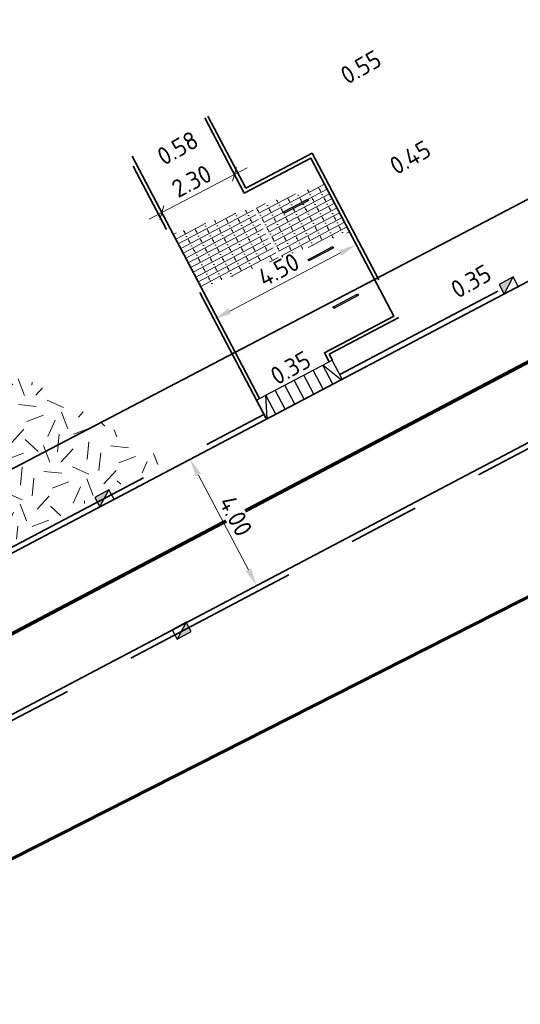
# Model space of a CAD drawing. Header units: metres. Extents: x 109063 to 109671, y 521086 to 521391.
# Tile 18 of 85: x 109189 to 109203, y 521218 to 521245. Entities that reach past the tile are written whole.
import ezdxf
from ezdxf.lldxf.tags import DXFTag

# ---------------------------------------------------------------- set-up
doc = ezdxf.new("R2010")
doc.units = ezdxf.units.M
doc.header["$PDMODE"] = 2
for name, pattern in [('VH-OPSLUITBAND-SO', [10, 4, -2, 2, -2]), ('VH-TROTTOIRBAND-SO', [15, 5, -2, 2, -2, 2, -2]), ('VW-30270_STREEP', [3, 0.3, -2.7])]:
    doc.linetypes.add(name, pattern=pattern)
for name, color, linetype, lineweight in [('N-WE-GR-GRAS-A-200', 62, 'Continuous', 18), ('N-WE-IE-MEUBILAIR_WEGMEUBILAIR_FIETSENREK-S', 7, 'Continuous', 25), ('N-WE-KG-WERKGRENS_FASE 3A-G', 10, 'XX-WERKGRENS_CIRCEL', 70), ('N-WE-OV-KABEL_GROEP3-G', 130, 'OV-KABEL-SO', 35), ('N-WE-RI-HWA_KOLK_TROTTOIRKOLK-S-200', 150, 'Continuous', 25), ('N-WE-VH-KANTOPSLUITING_ELEMENT_INRIT-S', 7, 'Continuous', 25), ('N-WE-VH-KANTOPSLUITING_OPSLUITBAND_100X200-G', 150, 'VH-OPSLUITBAND-SO', 35), ('N-WE-VH-KANTOPSLUITING_TROTTOIRBAND_130X150-G', 210, 'VH-TROTTOIRBAND-SO', 35), ('N-WE-VH-KANTVERHARDING_WEG-G', 4, 'Continuous', 35), ('N-WE-VW-MARKERING_LANGS_STREEP_30270-G', 7, 'VW-30270_STREEP', 13), ('X-XX-AL-M', 7, 'Continuous', 18), ('X-XX-AL-T25', 7, 'Continuous', 25)]:
    doc.layers.add(name, color=color, linetype=linetype, lineweight=lineweight)
doc.layers.add('N-WE-VH-VERHARDING_STRAATBAKSTEEN_VOETPAD-A', color=7, linetype='Continuous', lineweight=18, true_color=0xe60000)
doc.layers.get('0').freeze()
doc.styles.add('NLCS-ISO-M200-T25', font='NLCS-ISO.ttf', dxfattribs={"height": 0.5})
doc.styles.get("Standard").update_dxf_attribs({"font": 'isocpeur.ttf'})
tags = doc.linetypes.add('OV-KABEL-SO', pattern='A,4,-1,[103,NLCS.SHX,S=0.75,R=0,X=0,Y=0],-1,4,-1.5,["0V",Standard,S=1,R=0,X=0,Y=-0.5],-3', length=14.5).pattern_tags.tags
tags[18] = DXFTag(74, 10)
doc.linetypes.add('XX-WERKGRENS_CIRCEL', pattern='A,10,-2.5,[69,NLCS.SHX,S=1,R=0,X=0,Y=0],-2.5', length=15)
doc.dimstyles.new('NLCS-M200-T25-PIJL_L2_H2', dxfattribs={"dimscale": 0.2, "dimtxt": 2.5, "dimasz": 2.5, "dimexe": 2, "dimexo": 2, "dimgap": 0.7, "dimtad": 1, "dimzin": 0, "dimdsep": 46, "dimtxsty": 'NLCS-ISO-M200-T25', "dimcen": 0, "dimdle": 2, "dimclrd": 256, "dimclre": 256, "dimclrt": 256, "dimazin": 0, "dimtfac": 1, "dimtdec": 3, "dimtofl": 0, "dimtmove": 0, "dimatfit": 3, "dimfxl": 2, "dimfxlon": 1, "dimtfillclr": 256, "dimtolj": 1, "dimtzin": 0, "dimlwd": -1, "dimlwe": -1, "dimarcsym": 0})
doc.dimstyles.new('NLCS-M200-T25-SCHRAP_L2_H2', dxfattribs={"dimscale": 0.2, "dimtxt": 2.5, "dimasz": 1.4, "dimexe": 2, "dimexo": 2, "dimgap": 0.7, "dimtad": 1, "dimzin": 0, "dimdsep": 46, "dimtxsty": 'NLCS-ISO-M200-T25', "dimblk": 'OBLIQUE', "dimcen": 0, "dimdle": 2, "dimclrd": 256, "dimclre": 256, "dimclrt": 256, "dimazin": 0, "dimtfac": 1, "dimtdec": 3, "dimtofl": 0, "dimtmove": 0, "dimatfit": 3, "dimldrblk": 'OBLIQUE', "dimfxl": 2, "dimfxlon": 1, "dimtfillclr": 256, "dimtolj": 1, "dimtzin": 0, "dimlwd": -1, "dimlwe": -1, "dimarcsym": 0})

# ---------------------------------------------------------------- blocks, each defined once
blk = doc.blocks.new('*D195')
at = {"layer": 'Defpoints', "color": 0, "transparency": 16777216}
for p in [(109197.528, 521239.852), (109197.929, 521239.088), (109193.543, 521237.757)]:
    blk.add_point(p, dxfattribs=at)
at = {"layer": 'X-XX-AL-M', "transparency": 16777216}
for p, q in [((109197.743, 521239.442), (109198.115, 521238.734)), ((109194.387, 521237.226), (109197.487, 521238.856)), ((109193.759, 521237.348), (109194.131, 521236.64))]:
    blk.add_line(p, q, dxfattribs=at)
for points in [[(109197.448, 521238.929), (109197.525, 521238.782), (109197.929, 521239.088)], [(109194.349, 521237.3), (109194.426, 521237.153), (109193.945, 521236.994)]]:
    blk.add_solid(points, dxfattribs=at)
at = {"layer": 'X-XX-AL-M', "transparency": 16777216, "insert": (109195.755, 521238.386), "char_height": 0.5, "attachment_point": 5, "rotation": 27.7299, "style": 'NLCS-ISO-M200-T25', "bg_fill": 3, "box_fill_scale": 1.1, "bg_fill_color": 256, "bg_fill_true_color": 13158600, "bg_fill_transparency": 0}
blk.add_mtext('\\A1;4.50', dxfattribs=at)
blk = doc.blocks.new('*D196')
at = {"layer": 'Defpoints', "color": 0, "transparency": 16777216}
for p in [(109193.149, 521233.01), (109195.014, 521229.471), (109195.143, 521229.539)]:
    blk.add_point(p, dxfattribs=at)
at = {"layer": 'X-XX-AL-M', "transparency": 16777216}
for p, q in [((109193.278, 521233.078), (109193.632, 521233.264)), ((109193.511, 521232.636), (109194.909, 521229.981)), ((109195.143, 521229.539), (109195.496, 521229.726))]:
    blk.add_line(p, q, dxfattribs=at)
for points in [[(109193.585, 521232.674), (109193.437, 521232.597), (109193.278, 521233.078)], [(109194.983, 521230.02), (109194.836, 521229.943), (109195.143, 521229.539)]]:
    blk.add_solid(points, dxfattribs=at)
at = {"layer": 'X-XX-AL-M', "transparency": 16777216, "insert": (109194.555, 521231.49), "char_height": 0.5, "attachment_point": 5, "rotation": 297.7841, "style": 'NLCS-ISO-M200-T25', "bg_fill": 3, "box_fill_scale": 1.1, "bg_fill_color": 256, "bg_fill_true_color": 13158600, "bg_fill_transparency": 0}
blk.add_mtext('\\A1;4.00', dxfattribs=at)
blk = doc.blocks.new('SIE-WEG_FIETSNIET')
for p, q in [((-0.375, 0.02), (-0.375, -0.02)), ((0.375, 0.02), (-0.375, 0.02)), ((0.375, 0.02), (0.375, -0.02)), ((0.375, -0.02), (-0.375, -0.02))]:
    blk.add_line(p, q)
for centre in [(-0.375, 0), (0.375, 0)]:
    blk.add_circle(centre, 0.02)
blk = doc.blocks.new('SVH-INRITELEMENT_130 150_600X200X300_LINKS')
for p, q in [((0, 0.6), (0.3, 0.6)), ((0, 0), (0, 0.6)), ((0.031, 0), (0.3, 0.6)), ((0.3, 0), (0.3, 0.6)), ((0, 0), (0.3, 0))]:
    blk.add_line(p, q)
blk = doc.blocks.new('SVH-INRITELEMENT_130 150_600X200X300_MIDDEN')
for p, q in [((0, 0.6), (0.3, 0.6)), ((0, 0), (0, 0.6)), ((0.3, 0), (0.3, 0.6)), ((0, 0), (0.3, 0))]:
    blk.add_line(p, q)
blk = doc.blocks.new('SVH-INRITELEMENT_130 150_600X200X300_RECHTS')
for p, q in [((0, 0.6), (0.3, 0.6)), ((0, 0), (0, 0.6)), ((0.269, 0), (0, 0.6)), ((0.3, 0), (0.3, 0.6)), ((0, 0), (0.3, 0))]:
    blk.add_line(p, q)
blk = doc.blocks.new('_Oblique')
at = {"color": 0, "linetype": 'ByBlock', "lineweight": -2}
blk.add_line((-0.5, -0.5), (0.5, 0.5), dxfattribs=at)
blk = doc.blocks.new('*D361')
at = {"layer": 'Defpoints', "color": 0, "transparency": 16777216}
for p in [(109194.52, 521241.056), (109194.582, 521240.938), (109192.548, 521239.866)]:
    blk.add_point(p, dxfattribs=at)
at = {"layer": 'X-XX-AL-M', "transparency": 16777216}
for p, q in [((109194.52, 521241.056), (109194.334, 521241.41)), ((109192.132, 521239.797), (109194.874, 521241.242)), ((109192.486, 521239.984), (109192.299, 521240.338))]:
    blk.add_line(p, q, dxfattribs=at)
at = {"layer": 'X-XX-AL-M', "transparency": 16777216, "xscale": 0.28, "yscale": 0.28, "zscale": 0.28}
for p, rotation in [((109194.52, 521241.056), 27.78406979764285), ((109192.486, 521239.984), 207.7840697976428)]:
    blk.add_blockref('_Oblique', p, dxfattribs=dict(at, rotation=rotation))
at = {"layer": 'X-XX-AL-M', "transparency": 16777216, "insert": (109193.321, 521240.865), "char_height": 0.5, "attachment_point": 5, "rotation": 27.7841, "style": 'NLCS-ISO-M200-T25'}
blk.add_mtext('\\A1;2.30', dxfattribs=at)
blk = doc.blocks.new('SRI-KOLK_TROTTOIR-SO')
blk.add_hatch(color=256).paths.add_polyline_path([(1.125, 1.5), (-1.125, 1.5), (-1.125, 0)])
blk.add_line((-1.125, 0), (1.125, 1.5))
at = {"flags": 128}
blk.add_lwpolyline([(-1.125, 0), (1.125, 0), (1.125, 1.5), (-1.125, 1.5)], close=True, dxfattribs=at)

msp = doc.modelspace()

# ---------------------------------------------------------------- hatches: boundary and pattern name
at = {"layer": 'N-WE-GR-GRAS-A-200', "transparency": 33554687}
h = msp.add_hatch(dxfattribs=at)
h.set_pattern_fill('AGR-GRAS_02', color=256, scale=0.2, angle=20.835, pattern_type=2)
h.set_pattern_definition([(20.83497584, (0, 0), (1.15786235, 2.580572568), [0.5, -1.5]), (20.83497584, (0.6013, 1.5128), (1.15786235, 2.580572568), [0.5, -1.5]), (110.83497584, (-0.062, 0.7254), (-2.580572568, 1.15786235), [0.5, -1.5]), (110.83497584, (0.4367, 1.6641), (-2.580572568, 1.15786235), [0.5, -1.5]), (65.83497584, (-0.1241, 1.4507), (-0.711355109, 1.869217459), [0.5, -2.328427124]), (155.83497584, (1.028, 0.3912), (-1.869217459, -0.711355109), [0.5, -2.328427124]), (47.40002704, (0.2539, 0.7386), (1.8692174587, 0.7113551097), [0.5, -3.972135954]), (47.40002704, (0.7394, 1.9933), (1.8692174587, 0.7113551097), [0.5, -3.972135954]), (84.26992466, (1.30845, 0.49795), (-0.7113551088, 1.869217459), [0.5, -3.972135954]), (84.26992466, (0.1472, 1.019), (-0.7113551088, 1.869217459), [0.5, -3.972135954]), (84.26992466, (0.9793, 0.8007), (-0.7113551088, 1.869217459), [0.5, -3.972135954]), (137.40002704, (-0.39125, 1.0281), (-0.7113551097, 1.8692174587), [0.5, -3.972135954]), (174.26992466, (0.2671, 0.42265), (-1.869217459, -0.7113551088), [0.5, -3.972135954])])
edge = h.paths.add_edge_path()
edge.add_line((109187.533, 521230.375), (109192.606, 521233.048))
edge.add_line((109192.606, 521233.048), (109187.912, 521235.795))
edge.add_arc((109183.982, 521238.725), 4.902, 279.6497, 323.291, ccw=False)
edge.add_line((109184.804, 521233.892), (109187.533, 521230.375))

# ---------------------------------------------------------------- linework, layer by layer
at = {"layer": 'N-WE-VH-KANTOPSLUITING_OPSLUITBAND_100X200-G'}
msp.add_lwpolyline([(109195.412, 521234.202), (109191.567, 521241.517)], dxfattribs=at)
at = {"layer": 'N-WE-VH-KANTVERHARDING_WEG-G'}
msp.add_lwpolyline([(109137.971, 521240.279), (109134.989, 521237.393, 0.026606), (109127.754, 521244.29), (109133.312, 521250.949, -0.101245), (109134.879, 521252.199), (109147.128, 521258.448, -0.330211), (109154.176, 521257.265, -0.073785), (109174.896, 521228.206), (109176.603, 521224.864, 0.417968), (109177.281, 521224.649), (109216.067, 521245.085), (109216.684, 521245.41, 0.424998), (109217.887, 521249.559), (109217.365, 521250.468), (109220.465, 521252.225), (109221.135, 521251.043, 0.405322), (109225.143, 521249.867), (109232.551, 521253.77)], format="xyb", dxfattribs=at)
for points in [[(109195.221, 521234.78), (109191.655, 521241.564)], [(109194.796, 521240.533), (109194.749, 521240.621)]]:
    msp.add_lwpolyline(points, dxfattribs=at)
at = {"layer": 'N-WE-VW-MARKERING_LANGS_STREEP_30270-G', "ltscale": 5, "const_width": 0.1}
msp.add_lwpolyline([(109180.316, 521223.988), (109233.551, 521252.037)], dxfattribs=at)

# ---------------------------------------------------------------- block references
at = {"layer": 'N-WE-RI-HWA_KOLK_TROTTOIRKOLK-S-200', "xscale": 0.2, "yscale": 0.2, "zscale": 0.2}
for p, rotation in [((109202.263, 521237.812), 28.50419018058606), ((109190.952, 521231.852), 28.50419018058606), ((109192.971, 521228.41), 207.99526591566)]:
    msp.add_blockref('SRI-KOLK_TROTTOIR-SO', p, dxfattribs=dict(at, rotation=rotation))
at = {"layer": 'N-WE-VH-KANTOPSLUITING_ELEMENT_INRIT-S'}
for name, p, rotation in [('SVH-INRITELEMENT_130 150_600X200X300_RECHTS', (109197.27, 521235.181), 27.78406990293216), ('SVH-INRITELEMENT_130 150_600X200X300_MIDDEN', (109196.739, 521234.902), 27.78406991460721), ('SVH-INRITELEMENT_130 150_600X200X300_MIDDEN', (109197.005, 521235.041), 27.78406991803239), ('SVH-INRITELEMENT_130 150_600X200X300_MIDDEN', (109196.208, 521234.622), 27.78406989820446), ('SVH-INRITELEMENT_130 150_600X200X300_MIDDEN', (109196.474, 521234.762), 27.78406989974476), ('SVH-INRITELEMENT_130 150_600X200X300_MIDDEN', (109195.677, 521234.342), 27.78406990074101), ('SVH-INRITELEMENT_130 150_600X200X300_MIDDEN', (109195.943, 521234.482), 27.78406990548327), ('SVH-INRITELEMENT_130 150_600X200X300_LINKS', (109195.412, 521234.202), 27.78406989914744)]:
    msp.add_blockref(name, p, dxfattribs=dict(at, rotation=rotation))

# ---------------------------------------------------------------- texts
at = {"layer": 'X-XX-AL-T25', "char_height": 0.5, "attachment_point": 1, "style": 'NLCS-ISO-M200-T25'}
for s, insert, rotation in [('0.55', (109197.427, 521243.99, -0.184), 29.5148), ('0.58', (109192.297, 521241.72, -0.184), 29.4667), ('0.45', (109198.803, 521241.457, -0.184), 29.5148), ('0.35', (109200.514, 521237.996, -0.184), 29.5148), ('0.35', (109195.464, 521235.574, -0.184), 29.4667)]:
    msp.add_mtext_dynamic_manual_height_columns(s, width=1.41981, gutter_width=2.5, heights=[0], dxfattribs=dict(at, insert=insert, rotation=rotation))

# ---------------------------------------------------------------- next in the draw order: dimensions: what is measured, and where the dimension line sits
at = {"layer": 'X-XX-AL-M'}
dim = msp.add_linear_dim(base=(109197.929, 521239.088), p1=(109193.543, 521237.757), p2=(109197.528, 521239.852), angle=27.7299, dimstyle='NLCS-M200-T25-PIJL_L2_H2', override={"dimtfill": 1}, dxfattribs=at)
dim.commit()
dim.dimension.update_dxf_attribs({"geometry": '*D195', "text_midpoint": (109195.937, 521238.041), "dimtype": 161})
dim = msp.add_aligned_dim(p1=(109193.149, 521233.01), p2=(109195.014, 521229.471), distance=0.145, dimstyle='NLCS-M200-T25-PIJL_L2_H2', override={"dimtfill": 1}, dxfattribs=at)
dim.commit()
dim.dimension.update_dxf_attribs({"geometry": '*D196', "text_midpoint": (109194.555, 521231.49)})

# ---------------------------------------------------------------- next in the draw order: hatches: boundary and pattern name
at = {"layer": 'N-WE-VH-VERHARDING_STRAATBAKSTEEN_VOETPAD-A', "ltscale": 5}
h = msp.add_hatch(dxfattribs=at)
h.set_pattern_fill('AVH-SBS_DIKFORMAAT_HALFST-SO', color=256, scale=3, angle=28, pattern_type=2)
h.set_pattern_definition([(28, (0.73008, -1.38565), (-0.070420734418, 0.13244213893), []), (118, (1.25985, -1.104), (-0.5297685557, -0.2816829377), [0.15, -0.15]), (118, (0.92454, -1.1124), (-0.5297685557, -0.2816829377), [0.15, -0.15]), (28, (0.95975, -1.1786), (-0.14084146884, 0.26488427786), [0, -0.3, 0, 0, 0]), (28, (0.88933, -1.04615), (-0.14084146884, 0.26488427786), [0, -0.3, 0, 0, 0])])
h.paths.add_polyline_path([(109195.762, 521238.697), (109195.016, 521240.116), (109192.8, 521239.389), (109193.591, 521237.884)])
h.paths.add_polyline_path([(109195.113, 521240.148), (109195.857, 521238.732), (109197.746, 521239.44), (109197.04, 521240.78)])

# ---------------------------------------------------------------- next in the draw order: linework, layer by layer
at = {"layer": 'N-WE-KG-WERKGRENS_FASE 3A-G', "flags": 128}
msp.add_lwpolyline([(109325.985, 521089.891), (109318.976, 521087.098), (109317.759, 521090.31), (109323.357, 521094.593), (109238.454, 521245.385), (109219.993, 521235.574), (109205.062, 521230.405), (109136.282, 521195.493), (109151.524, 521165.711), (109133.203, 521154.372), (109118.97, 521166.626), (109096.884, 521210.772), (109081.12, 521240.821), (109089.41, 521256.905), (109098.836, 521261.004), (109101.047, 521258.31, 0.28099), (109115.146, 521256.234), (109161.484, 521279.683), (109182.49, 521274.188), (109197.384, 521282.23), (109207.411, 521265.019), (109222.743, 521273.13), (109202.684, 521306.819), (109330.854, 521375.957), (109334.104, 521366.956), (109359.352, 521304.007), (109395.916, 521316.767), (109395.014, 521304.654), (109407.223, 521303.045), (109419.647, 521302.279), (109418.208, 521287.556), (109409.708, 521288.408), (109419.013, 521237.753), (109418.562, 521234.864), (109426.445, 521234.185), (109428.101, 521222.066), (109421.278, 521222.223), (109442.345, 521149.248), (109444.21, 521130.53), (109415.056, 521118.995), (109417.942, 521109.017), (109389.8, 521098.734), (109393.219, 521089.125), (109386.118, 521086.75), (109367.934, 521091.648), (109364.106, 521102.437)], format="xyb", close=True, dxfattribs=at)
at = {"layer": 'N-WE-OV-KABEL_GROEP3-G', "flags": 128}
msp.add_lwpolyline([(109330.453, 521257.784), (109330.192, 521258.943), (109327.168, 521258.264), (109308.933, 521260.633), (109302.778, 521255.014), (109294.204, 521262.859), (109290.144, 521265.716), (109285.664, 521267.614), (109281.463, 521268.48), (109277.025, 521268.558), (109268.429, 521266.295), (109258.741, 521261.977), (109255.811, 521267.919), (109233.159, 521256.284), (109139.458, 521207.268)], dxfattribs=at)
at = {"layer": 'N-WE-VH-KANTOPSLUITING_OPSLUITBAND_100X200-G'}
msp.add_lwpolyline([(109193.777, 521242.681), (109194.838, 521240.668), (109196.698, 521241.645), (109199.117, 521237.043), (109197.171, 521236.02), (109197.26, 521235.855)], dxfattribs=at)
at = {"layer": 'N-WE-VH-KANTOPSLUITING_TROTTOIRBAND_130X150-G', "flags": 128}
for points in [[(109197.465, 521235.454), (109199.235, 521236.386), (109215.997, 521245.218)], [(109178.346, 521220.52), (109209.155, 521236.752), (109218.001, 521241.414), (109218.059, 521241.444)]]:
    msp.add_lwpolyline(points, dxfattribs=at)
msp.add_lwpolyline([(109175.481, 521227.391), (109176.736, 521224.933, 0.417968), (109177.211, 521224.782), (109178.096, 521225.248), (109193.663, 521233.45), (109195.342, 521234.335)], format="xyb", dxfattribs=at)
at = {"layer": 'N-WE-VH-KANTVERHARDING_WEG-G', "flags": 128}
msp.add_lwpolyline([(109193.688, 521242.635), (109194.796, 521240.533), (109196.656, 521241.51), (109198.982, 521237.085), (109197.035, 521236.061), (109197.171, 521235.808)], dxfattribs=at)
msp.add_lwpolyline([(109117.189, 521183.598), (109116.578, 521184.771, -0.412698), (109117.841, 521188.81), (109209.085, 521236.885), (109217.931, 521241.546), (109218.873, 521242.043, -0.403511), (109222.873, 521240.883), (109223.552, 521239.702), (109226.817, 521241.578)], format="xyb", dxfattribs=at)

# ---------------------------------------------------------------- next in the draw order: block references
at = {"layer": 'N-WE-IE-MEUBILAIR_WEGMEUBILAIR_FIETSENREK-S', "rotation": 207.7299124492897}
for p in [(109196.236, 521240.16), (109196.934, 521238.832), (109197.632, 521237.505)]:
    msp.add_blockref('SIE-WEG_FIETSNIET', p, dxfattribs=at)

# ---------------------------------------------------------------- next in the draw order: dimensions: what is measured, and where the dimension line sits
at = {"layer": 'X-XX-AL-M'}
dim = msp.add_aligned_dim(p1=(109192.548, 521239.866), p2=(109194.582, 521240.938), distance=0.133, dimstyle='NLCS-M200-T25-SCHRAP_L2_H2', dxfattribs=at)
dim.commit()
dim.dimension.update_dxf_attribs({"geometry": '*D361', "text_midpoint": (109193.321, 521240.865)})

doc.saveas('drawing.dxf')
